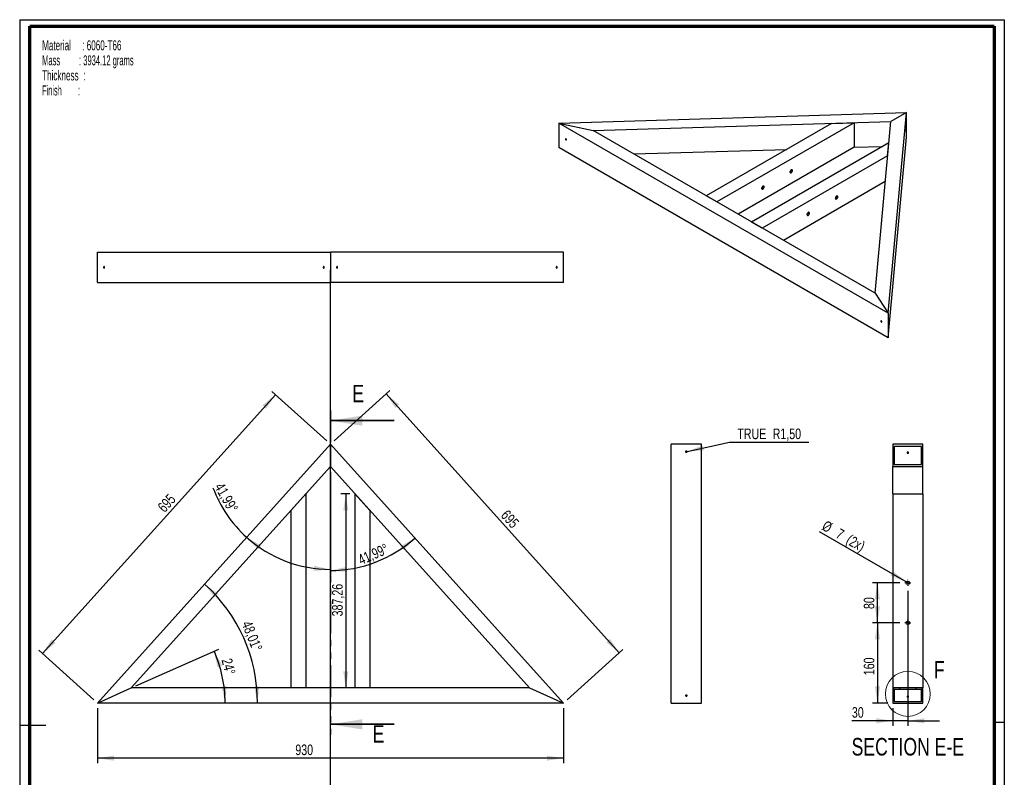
# Paper-space layout 'Framemodule' of a CAD drawing. Header units: millimetres. Extents: x 7 to 203, y 7 to 289.
# Tile 2 of 2: x 7 to 203, y 138 to 289. Entities that reach past the tile are written whole.
import ezdxf

# ---------------------------------------------------------------- set-up
doc = ezdxf.new("R2010")
doc.units = ezdxf.units.MM
doc.linetypes.add('PHANTOM', pattern=[12.7, 6.35, -1.27, 1.27, -1.27, 1.27, -1.27])
for name, color, linetype in [('FORMAT', 7, 'Continuous'), ('LAYER2', 7, 'Continuous'), ('LOGO', 7, 'Continuous')]:
    doc.layers.add(name, color=color, linetype=linetype)
doc.styles.add('SLDTEXTSTYLE1', font='TXT', dxfattribs={"width": 0.75})
doc.styles.add('SLDTEXTSTYLE11', font='TXT', dxfattribs={"width": 0.56375})
doc.styles.add('SLDTEXTSTYLE7', font='TXT', dxfattribs={"width": 0.605})
doc.styles.add('SLDTEXTSTYLE8', font='TXT', dxfattribs={"width": 0.549})
doc.dimstyles.new('SLDDIMSTYLE19', dxfattribs={"dimtxt": 2.116667, "dimasz": 3.302, "dimexe": 0, "dimexo": 0.0625, "dimgap": 0.529167, "dimtad": 1, "dimdec": 4, "dimlfac": 10, "dimzin": 12, "dimdsep": 46, "dimtxsty": 'SLDTEXTSTYLE1', "dimsah": 1, "dimcen": 0.09, "dimazin": 3, "dimtfac": 1, "dimtofl": 0, "dimtmove": 0, "dimatfit": 3, "dimfxl": 1, "dimfrac": 2, "dimtolj": 1, "dimtzin": 12, "dimarcsym": 0})
doc.dimstyles.new('SLDDIMSTYLE20', dxfattribs={"dimtxt": 2.116667, "dimasz": 3.302, "dimexe": 0, "dimexo": 0.0625, "dimgap": 0.529167, "dimtad": 1, "dimdec": 4, "dimlfac": 10, "dimzin": 12, "dimdsep": 46, "dimtxsty": 'SLDTEXTSTYLE1', "dimsah": 1, "dimcen": 0.09, "dimazin": 3, "dimtfac": 1, "dimtofl": 0, "dimtmove": 0, "dimatfit": 3, "dimfxl": 1, "dimfrac": 2, "dimtolj": 1, "dimtzin": 12, "dimarcsym": 0})
doc.dimstyles.new('SLDDIMSTYLE21', dxfattribs={"dimtxt": 2.116667, "dimasz": 3.302, "dimexe": 0, "dimexo": 0.0625, "dimgap": 0.529167, "dimtad": 0, "dimtih": 1, "dimtoh": 1, "dimlfac": 10, "dimrnd": 1e-09, "dimzin": 12, "dimdsep": 46, "dimtxsty": 'SLDTEXTSTYLE1', "dimsah": 1, "dimcen": 0, "dimadec": 0, "dimazin": 3, "dimtfac": 1, "dimtofl": 0, "dimtmove": 0, "dimatfit": 3, "dimfxl": 1, "dimfrac": 2, "dimtolj": 1, "dimtzin": 12, "dimarcsym": 0})
doc.dimstyles.new('SLDDIMSTYLE22', dxfattribs={"dimtxt": 2.116667, "dimasz": 3.302, "dimexe": 0, "dimexo": 0.0625, "dimgap": 0.529167, "dimtad": 1, "dimlfac": 10, "dimrnd": 1e-09, "dimzin": 12, "dimdsep": 46, "dimtxsty": 'SLDTEXTSTYLE1', "dimblk1": 'NONE', "dimsah": 1, "dimcen": 0, "dimadec": 0, "dimazin": 3, "dimtfac": 1, "dimtmove": 0, "dimatfit": 3, "dimldrblk": 'NONE', "dimfxl": 1, "dimfrac": 2, "dimtolj": 1, "dimtzin": 12, "dimarcsym": 0})
doc.dimstyles.new('SLDDIMSTYLE7', dxfattribs={"dimtxt": 2.116667, "dimasz": 3.302, "dimexe": 0, "dimexo": 0.0625, "dimgap": 0.529167, "dimtad": 1, "dimlfac": 10, "dimrnd": 1e-09, "dimzin": 12, "dimdsep": 46, "dimtxsty": 'SLDTEXTSTYLE1', "dimsah": 1, "dimcen": 0.09, "dimadec": 0, "dimazin": 3, "dimtfac": 1, "dimtofl": 0, "dimtmove": 0, "dimatfit": 3, "dimfxl": 1, "dimfrac": 2, "dimtolj": 1, "dimtzin": 12, "dimarcsym": 0})
doc.dimstyles.new('SLDDIMSTYLE8', dxfattribs={"dimtxt": 2.116667, "dimasz": 3.302, "dimexe": 0, "dimexo": 0.0625, "dimgap": 0.529167, "dimtad": 1, "dimlfac": 10, "dimrnd": 1e-09, "dimzin": 12, "dimdsep": 46, "dimtxsty": 'SLDTEXTSTYLE1', "dimsah": 1, "dimcen": 0.09, "dimadec": 0, "dimazin": 3, "dimtfac": 1, "dimtmove": 0, "dimatfit": 0, "dimfxl": 1, "dimfrac": 2, "dimtolj": 1, "dimtzin": 12, "dimarcsym": 0})

# ---------------------------------------------------------------- blocks, each defined once
blk = doc.blocks.new('SW_NOTE_0_22')
at = {"layer": 'FORMAT', "color": 0, "char_height": 2, "attachment_point": 1}
for s, insert, style in [('Material     : 6060-T66', (0, 2.58), 'SLDTEXTSTYLE7'), ('Mass         : 3934.12 grams', (0, -0.42), 'SLDTEXTSTYLE11'), ('Thickness  :', (0, -3.42), 'SLDTEXTSTYLE7'), ('Finish        :', (0, -6.42), 'SLDTEXTSTYLE8')]:
    blk.add_mtext(s, dxfattribs=dict(at, insert=insert, style=style))
blk = doc.blocks.new('_D_56')
at = {"layer": 'LOGO'}
for p, q in [((22.36, 151.65), (22.36, 140.64)), ((115.36, 151.65), (115.36, 140.64)), ((115.36, 141.64), (22.36, 141.64))]:
    blk.add_line(p, q, dxfattribs=at)
for points in [[(22.36, 141.64), (25.66, 141.14), (25.66, 142.15)], [(115.36, 141.64), (112.06, 142.15), (112.06, 141.14)]]:
    blk.add_solid(points, dxfattribs=at)
at = {"layer": 'LOGO', "insert": (61.86, 144.37), "char_height": 2.117, "attachment_point": 1, "style": 'SLDTEXTSTYLE1'}
blk.add_mtext('930', dxfattribs=at)
blk = doc.blocks.new('_D_57')
at = {"layer": 'LOGO'}
blk.add_line((30.01, 156.06), (46.57, 163.43), dxfattribs=at)
blk.add_arc((22.36, 152.65), 25.49, 0, 24.0025, dxfattribs=at)
for points in [[(45.65, 163.02), (46.32, 159.75), (47.28, 160.1)], [(47.86, 152.65), (48.15, 155.98), (47.14, 155.91)]]:
    blk.add_solid(points, dxfattribs=at)
at = {"layer": 'LOGO', "insert": (49.16, 161.76), "char_height": 2.117, "attachment_point": 1, "rotation": 284.4605, "style": 'SLDTEXTSTYLE1'}
blk.add_mtext('24°', dxfattribs=at)
blk = doc.blocks.new('_D_58')
at = {"layer": 'LOGO'}
blk.add_arc((22.36, 152.65), 31.96, 0, 48.0051, dxfattribs=at)
for points in [[(43.74, 176.4), (45.72, 173.71), (46.44, 174.43)], [(54.32, 152.65), (54.66, 155.98), (53.64, 155.92)]]:
    blk.add_solid(points, dxfattribs=at)
at = {"layer": 'LOGO', "insert": (53.08, 169.28), "char_height": 2.117, "attachment_point": 1, "rotation": 291.7157, "style": 'SLDTEXTSTYLE1'}
blk.add_mtext('48,01°', dxfattribs=at)
blk = doc.blocks.new('_D_59')
at = {"layer": 'LOGO'}
blk.add_line((68.86, 198.82), (68.86, 178.31), dxfattribs=at)
for start, end in [(200.352, 228.0051), (228.0051, 270)]:
    blk.add_arc((68.86, 204.3), 24.99, start, end, dxfattribs=at)
for points in [[(52.14, 185.73), (54.42, 183.29), (55.05, 184.09)], [(68.86, 179.31), (65.6, 180.04), (65.53, 179.02)]]:
    blk.add_solid(points, dxfattribs=at)
at = {"layer": 'LOGO', "insert": (47.49, 196.85), "char_height": 2.117, "attachment_point": 1, "rotation": 299.63, "style": 'SLDTEXTSTYLE1'}
blk.add_mtext('41,99°', dxfattribs=at)
blk = doc.blocks.new('_D_60')
at = {"layer": 'LOGO'}
blk.add_line((68.86, 198.82), (68.86, 178.1), dxfattribs=at)
blk.add_arc((68.86, 204.3), 25.2, 270, 311.9949, dxfattribs=at)
for points in [[(85.72, 185.57), (82.82, 183.93), (83.45, 183.13)], [(68.86, 179.1), (72.19, 178.81), (72.12, 179.82)]]:
    blk.add_solid(points, dxfattribs=at)
at = {"layer": 'LOGO', "insert": (74.14, 182.08), "char_height": 2.117, "attachment_point": 1, "rotation": 23.6549, "style": 'SLDTEXTSTYLE1'}
blk.add_mtext('41,99°', dxfattribs=at)
blk = doc.blocks.new('_D_61')
at = {"layer": 'LOGO'}
for p, q in [((68.12, 204.97), (57.15, 214.85)), ((11.39, 162.53), (57.89, 214.18)), ((21.62, 153.32), (10.65, 163.2))]:
    blk.add_line(p, q, dxfattribs=at)
for points in [[(57.89, 214.18), (55.3, 212.07), (56.06, 211.39)], [(11.39, 162.53), (13.98, 164.64), (13.22, 165.32)]]:
    blk.add_solid(points, dxfattribs=at)
at = {"layer": 'LOGO', "insert": (34.2, 191.94), "char_height": 2.117, "attachment_point": 1, "rotation": 48.0051, "style": 'SLDTEXTSTYLE1'}
blk.add_mtext('695', dxfattribs=at)
blk = doc.blocks.new('_D_62')
at = {"layer": 'LOGO'}
for p, q in [((69.61, 204.97), (80.74, 215)), ((126.5, 162.67), (80, 214.33)), ((116.11, 153.32), (127.24, 163.34))]:
    blk.add_line(p, q, dxfattribs=at)
for points in [[(80, 214.33), (81.83, 211.53), (82.58, 212.21)], [(126.5, 162.67), (124.66, 165.47), (123.91, 164.79)]]:
    blk.add_solid(points, dxfattribs=at)
at = {"layer": 'LOGO', "insert": (104.31, 191.4), "char_height": 2.117, "attachment_point": 1, "rotation": 311.9949, "style": 'SLDTEXTSTYLE1'}
blk.add_mtext('695', dxfattribs=at)
blk = doc.blocks.new('_D_63')
at = {"layer": 'LOGO'}
for p, q in [((72.76, 194.38), (70.93, 194.38)), ((71.93, 194.38), (71.93, 155.65))]:
    blk.add_line(p, q, dxfattribs=at)
for points in [[(71.93, 194.38), (71.43, 191.08), (72.44, 191.08)], [(71.93, 155.65), (72.44, 158.95), (71.43, 158.95)]]:
    blk.add_solid(points, dxfattribs=at)
at = {"layer": 'LOGO', "insert": (69.2, 169.94), "char_height": 2.117, "attachment_point": 1, "rotation": 90, "style": 'SLDTEXTSTYLE1'}
blk.add_mtext('387,26', dxfattribs=at)
blk = doc.blocks.new('_D_64')
at = {"layer": 'LOGO'}
for p, q in [((140.04, 202.85), (148.49, 204.7)), ((148.49, 204.7), (164.32, 204.7))]:
    blk.add_line(p, q, dxfattribs=at)
blk.add_solid([(140.04, 202.85), (143.38, 203.06), (143.16, 204.05)], dxfattribs=at)
at = {"layer": 'LOGO', "char_height": 2.117, "attachment_point": 1, "style": 'SLDTEXTSTYLE1'}
for s, insert in [('TRUE', (150.08, 207.43)), ('R1,50', (157.13, 207.43))]:
    blk.add_mtext(s, dxfattribs=dict(at, insert=insert))
blk = doc.blocks.new('_D_67')
at = {"layer": 'LOGO'}
for p, q in [((182.5, 176.65), (177.03, 176.65)), ((178.03, 168.65), (178.03, 176.65)), ((182.5, 168.65), (177.03, 168.65))]:
    blk.add_line(p, q, dxfattribs=at)
for points in [[(178.03, 176.65), (177.52, 173.35), (178.54, 173.35)], [(178.03, 168.65), (178.54, 171.95), (177.52, 171.95)]]:
    blk.add_solid(points, dxfattribs=at)
at = {"layer": 'LOGO', "insert": (175.3, 171.41), "char_height": 2.117, "attachment_point": 1, "rotation": 90, "style": 'SLDTEXTSTYLE1'}
blk.add_mtext('80', dxfattribs=at)
blk = doc.blocks.new('_D_68')
at = {"layer": 'LOGO'}
for p, q in [((182.5, 168.65), (177.03, 168.65)), ((178.03, 168.65), (178.03, 152.65)), ((180.1, 152.65), (177.03, 152.65))]:
    blk.add_line(p, q, dxfattribs=at)
for points in [[(178.03, 168.65), (177.52, 165.35), (178.54, 165.35)], [(178.03, 152.65), (178.54, 155.95), (177.52, 155.95)]]:
    blk.add_solid(points, dxfattribs=at)
at = {"layer": 'LOGO', "insert": (175.3, 158.2), "char_height": 2.117, "attachment_point": 1, "rotation": 90, "style": 'SLDTEXTSTYLE1'}
blk.add_mtext('160', dxfattribs=at)
blk = doc.blocks.new('_D_69')
at = {"layer": 'LOGO'}
for p, q in [((184.1, 175.05), (184.1, 148.11)), ((181.1, 151.65), (181.1, 148.11)), ((181.1, 149.11), (172.93, 149.11)), ((184.1, 149.11), (181.1, 149.11)), ((184.1, 149.11), (190.45, 149.11))]:
    blk.add_line(p, q, dxfattribs=at)
for points in [[(181.1, 149.11), (177.8, 149.62), (177.8, 148.6)], [(184.1, 149.11), (187.4, 148.6), (187.4, 149.62)]]:
    blk.add_solid(points, dxfattribs=at)
at = {"layer": 'LOGO', "insert": (172.93, 151.84), "char_height": 2.117, "attachment_point": 1, "style": 'SLDTEXTSTYLE1'}
blk.add_mtext('30', dxfattribs=at)
blk = doc.blocks.new('_D_70')
at = {"layer": 'LOGO'}
for q in [(166.46, 186.84), (184.4, 176.48)]:
    blk.add_line((183.8, 176.83), q, dxfattribs=at)
blk.add_solid([(183.8, 176.83), (181.19, 178.92), (180.68, 178.04)], dxfattribs=at)
at = {"layer": 'LOGO', "attachment_point": 1, "rotation": 330, "style": 'SLDTEXTSTYLE1'}
for s, insert, char_height in [('%%c', (167.82, 189.19), 2.117), ('7', (170.59, 187.59), 2.12), ('(2x)', (172.63, 186.41), 2.117)]:
    blk.add_mtext(s, dxfattribs=dict(at, insert=insert, char_height=char_height))
blk = doc.blocks.new('_None')
blk = doc.blocks.new('SW_CENTERMARKSYMBOL_12')
at = {"layer": 'LOGO', "color": 0}
for p, q in [((-0.5, 0), (-0.6, 0)), ((0, 0), (-0.25, 0)), ((0, 0.5), (0, 0.6)), ((0, 0), (0, 0.25)), ((0, 0), (0, -0.25)), ((0, 0), (0.25, 0)), ((0.5, 0), (0.6, 0)), ((0, -0.5), (0, -0.6))]:
    blk.add_line(p, q, dxfattribs=at)
blk = doc.blocks.new('SW_CENTERMARKSYMBOL_13')
at = {"layer": 'LOGO', "color": 0}
for p, q in [((-0.5, 0), (-0.6, 0)), ((0, 0), (-0.25, 0)), ((0, 0.5), (0, 0.6)), ((0, 0), (0, 0.25)), ((0, 0), (0, -0.25)), ((0, 0), (0.25, 0)), ((0.5, 0), (0.6, 0)), ((0, -0.5), (0, -0.6))]:
    blk.add_line(p, q, dxfattribs=at)

psp = doc.layouts.new('Framemodule')

# ---------------------------------------------------------------- hatches: boundary and pattern name
at = {"linetype": 'Continuous', "lineweight": 18}
h = psp.add_hatch(dxfattribs=at)
h.set_pattern_fill('ANSI38', style=0)
h.paths.add_polyline_path([(181.099368, 155.651316), (181.099368, 152.651316), (187.099368, 152.651316), (187.099368, 155.651316)], flags=0)
h.paths.add_polyline_path([(186.799368, 152.951316), (181.399368, 152.951316), (181.399368, 155.351316), (186.799368, 155.351316)], flags=0)

# ---------------------------------------------------------------- linework, layer by layer
at = {"color": 7, "linetype": 'Continuous', "lineweight": 25}
for p, q in [((114.440499, 268.400375), (183.84493, 270.503723)), ((180.20143, 230.437398), (183.84493, 270.503723)), ((183.84493, 270.503723), (180.674354, 268.673388)), ((183.84493, 265.604478), (183.84493, 270.503723)), ((180.20143, 230.437398), (114.440499, 268.400375)), ((114.440499, 268.400375), (114.440499, 263.50113)), ((114.440499, 268.400375), (121.325815, 266.874791)), ((121.325815, 266.874791), (180.674354, 268.673388)), ((168.883064, 268.316045), (143.856142, 253.868311)), ((173.360769, 268.451745), (145.977462, 252.643699)), ((168.883064, 268.316045), (173.360769, 268.451745)), ((173.360769, 268.451745), (173.360769, 263.5525)), ((177.558755, 234.412206), (180.674354, 268.673388)), ((177.558755, 234.412206), (121.325815, 266.874791)), ((180.20143, 225.538153), (183.84493, 265.604478)), ((180.20143, 225.538153), (114.440499, 263.50113)), ((173.360769, 263.5525), (150.220792, 250.194076)), ((180.290415, 264.451345), (152.907108, 248.643299)), ((173.360769, 263.5525), (179.031073, 263.724343)), ((180.055351, 261.866421), (180.290415, 264.451345)), ((129.389176, 262.219912), (159.926198, 263.145357)), ((180.055351, 261.866421), (155.028429, 247.418687)), ((160.741588, 258.716866), (160.579217, 258.623132)), ((179.585145, 256.695733), (159.271759, 244.969064)), ((145.977462, 252.643699), (143.856142, 253.868311)), ((155.084733, 255.451234), (154.922363, 255.357499)), ((169.792555, 253.491854), (169.630184, 253.39812)), ((164.1357, 250.226222), (163.97333, 250.132487)), ((155.028429, 247.418687), (152.907108, 248.643299)), ((22.362647, 236.596159), (22.362647, 242.596159)), ((22.362647, 242.596159), (68.862647, 242.596159)), ((68.862647, 242.596159), (68.862647, 236.596159)), ((115.362647, 242.596159), (68.862647, 242.596159)), ((115.362647, 236.596159), (115.362647, 242.596159)), ((22.362647, 236.596159), (68.862647, 236.596159)), ((115.362647, 236.596159), (68.862647, 236.596159)), ((177.558755, 234.412206), (180.20143, 230.437398)), ((180.20143, 230.437398), (180.20143, 225.538153)), ((22.362647, 152.651316), (68.862647, 204.304002)), ((68.862647, 204.304002), (68.862647, 199.820131)), ((115.362647, 152.651316), (68.862647, 204.304002)), ((142.897251, 204.304002), (136.897251, 204.304002)), ((136.897251, 152.651316), (136.897251, 204.304002)), ((142.897251, 152.651316), (142.897251, 204.304002)), ((181.099368, 204.304002), (181.099368, 199.820131)), ((187.099368, 204.304002), (181.099368, 204.304002)), ((186.799368, 203.855615), (181.399368, 203.855615)), ((181.399368, 203.855615), (181.399368, 200.268518)), ((186.799368, 200.268518), (186.799368, 203.855615)), ((187.099368, 199.820131), (187.099368, 204.304002)), ((29.099954, 155.651316), (68.862647, 199.820131)), ((108.62534, 155.651316), (68.862647, 199.820131)), ((181.099368, 199.820131), (187.099368, 199.820131)), ((181.099368, 194.37716), (181.099368, 199.820131)), ((181.399368, 200.268518), (186.799368, 200.268518)), ((187.099368, 194.37716), (187.099368, 199.820131)), ((60.962647, 191.044728), (63.962647, 194.37716)), ((63.962647, 194.37716), (63.962647, 155.651316)), ((73.762647, 194.37716), (73.762647, 155.651316)), ((76.762647, 191.044728), (73.762647, 194.37716)), ((181.099368, 194.37716), (181.099368, 155.651316)), ((181.099368, 194.37716), (187.099368, 194.37716)), ((187.099368, 194.37716), (187.099368, 155.651316)), ((60.962647, 191.044728), (60.962647, 155.651316)), ((76.762647, 191.044728), (76.762647, 155.651316)), ((22.362647, 152.651316), (29.099954, 155.651316)), ((108.62534, 155.651316), (29.099954, 155.651316)), ((63.962647, 155.651316), (60.962647, 155.651316)), ((76.762647, 155.651316), (73.762647, 155.651316)), ((108.62534, 155.651316), (115.362647, 152.651316)), ((187.099368, 155.651316), (181.099368, 155.651316)), ((181.099368, 155.651316), (181.099368, 152.651316)), ((186.799368, 155.351316), (181.399368, 155.351316)), ((181.399368, 155.351316), (181.399368, 152.951316)), ((186.799368, 152.951316), (186.799368, 155.351316)), ((187.099368, 152.651316), (187.099368, 155.651316)), ((115.362647, 152.651316), (22.362647, 152.651316)), ((136.897251, 152.651316), (142.897251, 152.651316)), ((181.099368, 152.651316), (187.099368, 152.651316)), ((181.399368, 152.951316), (186.799368, 152.951316))]:
    psp.add_line(p, q, dxfattribs=at)
at = {"color": 7, "linetype": 'PHANTOM', "lineweight": 35}
psp.add_line((68.862647, 211.001596), (68.862647, 146.3995), dxfattribs=at)
at = {"color": 7, "linetype": 'Continuous', "lineweight": 35}
for p, q in [((81.562647, 209.001596), (68.862647, 209.001596)), ((81.562647, 148.3995), (68.862647, 148.3995))]:
    psp.add_line(p, q, dxfattribs=at)
at = {"color": 7, "linetype": 'Continuous', "lineweight": 25, "flags": 128}
for points in [[(183.732217, 266.814638), (183.732816, 266.774349), (183.73452, 266.753359), (183.737071, 266.754862), (183.740081, 266.778631), (183.74309, 266.821047), (183.745641, 266.875652), (183.747346, 266.934132), (183.747944, 266.987586), (183.747346, 267.027875), (183.745641, 267.048866), (183.74309, 267.047362), (183.740081, 267.023593), (183.737071, 266.981178), (183.73452, 266.926573), (183.732816, 266.868092), (183.732217, 266.814638)], [(115.960779, 265.073114), (115.952705, 265.124646), (115.929713, 265.177655), (115.895303, 265.22407), (115.854713, 265.256826), (115.814123, 265.270934), (115.779713, 265.264248), (115.756721, 265.237786), (115.748647, 265.195575), (115.756721, 265.144043), (115.779713, 265.091034), (115.814123, 265.044619), (115.854713, 265.011863), (115.895303, 264.997755), (115.929713, 265.004441), (115.952705, 265.030903), (115.960779, 265.073114)], [(161.074192, 258.909233), (161.060782, 258.994287), (161.022007, 259.054642), (160.962067, 259.083758), (160.887459, 259.078478), (160.806267, 259.039376), (160.72729, 258.970689), (160.659086, 258.879859), (160.609046, 258.77673), (160.582592, 258.672478), (160.582592, 258.578399), (160.609046, 258.504689), (160.659086, 258.459335), (160.72729, 258.447252), (160.806267, 258.46975), (160.887459, 258.52439), (160.962067, 258.605251), (161.022007, 258.703571), (161.060782, 258.808696), (161.074192, 258.909233)], [(155.417337, 255.6436), (155.403928, 255.728655), (155.365152, 255.78901), (155.305213, 255.818125), (155.230605, 255.812846), (155.149413, 255.773744), (155.070436, 255.705056), (155.002231, 255.614227), (154.952191, 255.511098), (154.925738, 255.406845), (154.925738, 255.312767), (154.952191, 255.239057), (155.002231, 255.193703), (155.070436, 255.18162), (155.149413, 255.204117), (155.230605, 255.258757), (155.305213, 255.339619), (155.365152, 255.437939), (155.403928, 255.543063), (155.417337, 255.6436)], [(169.877671, 253.827139), (169.797312, 253.765264), (169.725661, 253.679124), (169.670483, 253.578054), (169.637757, 253.473007), (169.631029, 253.375366), (169.651029, 253.295711), (169.695589, 253.242676), (169.75988, 253.222006), (169.836936, 253.235942), (169.918406, 253.282974), (169.995462, 253.358004), (170.059754, 253.452903), (170.104313, 253.557387), (170.124313, 253.660133), (170.117585, 253.750006), (170.084859, 253.817268), (170.029681, 253.854631), (169.95803, 253.858044), (169.877671, 253.827139)], [(164.220817, 250.561506), (164.140458, 250.499631), (164.068807, 250.413491), (164.013629, 250.312422), (163.980903, 250.207374), (163.974175, 250.109733), (163.994175, 250.030079), (164.038735, 249.977043), (164.103026, 249.956373), (164.180082, 249.97031), (164.261552, 250.017341), (164.338608, 250.092372), (164.402899, 250.187271), (164.447459, 250.291755), (164.467459, 250.3945), (164.460731, 250.484374), (164.428005, 250.551636), (164.372827, 250.588998), (164.301176, 250.592412), (164.220817, 250.561506)], [(23.801137, 239.596159), (23.793497, 239.653561), (23.771742, 239.702225), (23.739183, 239.73474), (23.700777, 239.746159), (23.662371, 239.73474), (23.629812, 239.702225), (23.608057, 239.653561), (23.600417, 239.596159), (23.608057, 239.538756), (23.629812, 239.490092), (23.662371, 239.457577), (23.700777, 239.446159), (23.739183, 239.457577), (23.771742, 239.490092), (23.793497, 239.538756), (23.801137, 239.596159)], [(67.424158, 239.596159), (67.431798, 239.538756), (67.453553, 239.490092), (67.486112, 239.457577), (67.524518, 239.446159), (67.562924, 239.457577), (67.595483, 239.490092), (67.617238, 239.538756), (67.624878, 239.596159), (67.617238, 239.653561), (67.595483, 239.702225), (67.562924, 239.73474), (67.524518, 239.746159), (67.486112, 239.73474), (67.453553, 239.702225), (67.431798, 239.653561), (67.424158, 239.596159)], [(70.301137, 239.596159), (70.293497, 239.653561), (70.271742, 239.702225), (70.239183, 239.73474), (70.200777, 239.746159), (70.162371, 239.73474), (70.129812, 239.702225), (70.108057, 239.653561), (70.100417, 239.596159), (70.108057, 239.538756), (70.129812, 239.490092), (70.162371, 239.457577), (70.200777, 239.446159), (70.239183, 239.457577), (70.271742, 239.490092), (70.293497, 239.538756), (70.301137, 239.596159)], [(113.924158, 239.596159), (113.931798, 239.538756), (113.953553, 239.490092), (113.986112, 239.457577), (114.024518, 239.446159), (114.062924, 239.457577), (114.095483, 239.490092), (114.117238, 239.538756), (114.124878, 239.596159), (114.117238, 239.653561), (114.095483, 239.702225), (114.062924, 239.73474), (114.024518, 239.746159), (113.986112, 239.73474), (113.953553, 239.702225), (113.931798, 239.653561), (113.924158, 239.596159)], [(178.681151, 228.865414), (178.689224, 228.813882), (178.712217, 228.760873), (178.746627, 228.714458), (178.787217, 228.681702), (178.827806, 228.667594), (178.862217, 228.67428), (178.885209, 228.700742), (178.893283, 228.742953), (178.885209, 228.794485), (178.862217, 228.847494), (178.827806, 228.893909), (178.787217, 228.926665), (178.746627, 228.940773), (178.712217, 228.934087), (178.689224, 228.907625), (178.681151, 228.865414)], [(180.314143, 229.227237), (180.313544, 229.267526), (180.311839, 229.288517), (180.309288, 229.287013), (180.306279, 229.263244), (180.30327, 229.220829), (180.300719, 229.166224), (180.299014, 229.107743), (180.298415, 229.054289), (180.299014, 229.014), (180.300719, 228.99301), (180.30327, 228.994513), (180.306279, 229.018282), (180.309288, 229.060698), (180.311839, 229.115302), (180.313544, 229.173783), (180.314143, 229.227237)], [(139.897251, 202.706113), (139.954653, 202.714599), (140.003317, 202.738765), (140.035833, 202.774932), (140.047251, 202.817594), (140.035833, 202.860255), (140.003317, 202.896422), (139.954653, 202.920588), (139.897251, 202.929074), (139.839848, 202.920588), (139.791185, 202.896422), (139.758669, 202.860255), (139.747251, 202.817594), (139.758669, 202.774932), (139.791185, 202.738765), (139.839848, 202.714599), (139.897251, 202.706113)], [(139.831943, 202.717234), (139.839848, 202.719869), (139.897251, 202.728355)], [(139.897251, 202.728355), (139.954653, 202.719869), (139.962559, 202.717234)], [(184.099368, 202.505394), (184.156771, 202.51388), (184.205434, 202.538046), (184.23795, 202.574212), (184.249368, 202.616874), (184.23795, 202.659536), (184.205434, 202.695703), (184.156771, 202.719869), (184.099368, 202.728355), (184.041966, 202.719869), (183.993302, 202.695703), (183.960786, 202.659536), (183.949368, 202.616874), (183.960786, 202.574212), (183.993302, 202.538046), (184.041966, 202.51388), (184.099368, 202.505394)], [(184.099368, 202.706113), (184.041966, 202.714599), (184.03406, 202.717234)], [(184.164676, 202.717234), (184.156771, 202.714599), (184.099368, 202.706113)], [(139.897251, 154.249205), (139.839848, 154.240719), (139.791185, 154.216553), (139.758669, 154.180386), (139.747251, 154.137724), (139.758669, 154.095062), (139.791185, 154.058895), (139.839848, 154.034729), (139.897251, 154.026243), (139.954653, 154.034729), (140.003317, 154.058895), (140.035833, 154.095062), (140.047251, 154.137724), (140.035833, 154.180386), (140.003317, 154.216553), (139.954653, 154.240719), (139.897251, 154.249205)], [(139.831943, 154.037364), (139.839848, 154.039999), (139.897251, 154.048485)], [(139.897251, 154.048485), (139.954653, 154.039999), (139.962559, 154.037364)], [(184.099368, 153.825524), (184.156771, 153.83401), (184.205434, 153.858176), (184.23795, 153.894343), (184.249368, 153.937004), (184.23795, 153.979666), (184.205434, 154.015833), (184.156771, 154.039999), (184.099368, 154.048485), (184.041966, 154.039999), (183.993302, 154.015833), (183.960786, 153.979666), (183.949368, 153.937004), (183.960786, 153.894343), (183.993302, 153.858176), (184.041966, 153.83401), (184.099368, 153.825524)]]:
    psp.add_lwpolyline(points, dxfattribs=at)
at = {"color": 7, "linetype": 'Continuous', "lineweight": 25}
for centre in [(184.099368, 176.651316), (184.099368, 168.651316)]:
    psp.add_circle(centre, 0.35, dxfattribs=at)
at = {"color": 7, "linetype": 'Continuous', "lineweight": 18}
psp.add_circle((184.099368, 154.466896), 4.475063, dxfattribs=at)
at = {"color": 7, "linetype": 'Continuous', "lineweight": 25}
for centre, radius, start, end in [((160.358264, 259.036786), 0.502578, 296.36450651, 3.64087002), ((154.70141, 255.771154), 0.502578, 296.36450652, 3.64087001), ((169.409231, 253.811774), 0.502578, 296.36450652, 3.64087001), ((163.752377, 250.546142), 0.502578, 296.36450652, 3.64087001), ((184.099368, 154.221273), 0.195161, 250.44952834, 289.55047166)]:
    psp.add_arc(centre, radius, start, end, dxfattribs=at)
at = {"color": 7, "linetype": 'Continuous', "lineweight": 35}
for points in [[(68.862647, 209.001596), (75.212647, 207.985596), (75.212647, 210.017596)], [(68.862647, 148.3995), (75.212647, 147.3835), (75.212647, 149.4155)]]:
    psp.add_solid(points, dxfattribs=at)
at = {"layer": 'LAYER2', "lineweight": 70}
for p, q in [((8.851931, 9.389971), (8.851931, 287.702192)), ((8.851931, 287.702192), (201.351931, 287.702192)), ((201.351931, 287.702192), (201.351931, 9.389971))]:
    psp.add_line(p, q, dxfattribs=at)
at = {"layer": 'LOGO'}
for p, q in [((6.851931, 289.01784), (203.353041, 289.01784)), ((6.851931, 289.01784), (6.851931, 7.389971)), ((203.353041, 289.01784), (203.353041, 7.389971)), ((68.862647, 110.028988), (68.862647, 239.125549)), ((6.851931, 148.203906), (12.089222, 148.203906)), ((203.353041, 148.74438), (201.351931, 148.74438))]:
    psp.add_line(p, q, dxfattribs=at)

# ---------------------------------------------------------------- block references
at = {"layer": 'FORMAT', "color": 218}
psp.add_blockref('SW_NOTE_0_22', (11.330622, 282.321667), dxfattribs=at)
at = {"layer": 'LOGO'}
for name, p in [('SW_CENTERMARKSYMBOL_12', (184.099368, 176.651316)), ('SW_CENTERMARKSYMBOL_13', (184.099368, 168.651316))]:
    psp.add_blockref(name, p, dxfattribs=at)

# ---------------------------------------------------------------- texts
at = {"color": 7, "linetype": 'Continuous', "char_height": 3.5, "attachment_point": 1, "style": 'SLDTEXTSTYLE1'}
for insert in [(73.239954, 216.14889), (77.281713, 148.229835)]:
    psp.add_mtext('E', dxfattribs=dict(at, insert=insert))
at = {"color": 7, "linetype": 'Continuous', "lineweight": 18, "insert": (189.298704, 161.046735), "char_height": 3.5, "attachment_point": 1, "style": 'SLDTEXTSTYLE1'}
psp.add_mtext('F', dxfattribs=at)
at = {"layer": 'LOGO', "insert": (184.098153, 145.677512), "char_height": 3.5, "attachment_point": 2, "style": 'SLDTEXTSTYLE1'}
psp.add_mtext('SECTION E-E', dxfattribs=at)

# ---------------------------------------------------------------- dimensions: what is measured, and where the dimension line sits
at = {"layer": 'LOGO'}
for base, p1, p2, angle, picture, middle in [((57.889694, 214.182333), (22.362647, 152.651316), (68.862647, 204.304002), 48.0050774, '_D_61', (37.796114, 191.862174)), ((79.996567, 214.327242), (115.362647, 152.651316), (68.862647, 204.304002), 311.9949226, '_D_62', (103.849247, 187.831436)), ((71.933258, 155.651316), (73.762647, 194.37716), (108.62534, 155.651316), 90, '_D_63', (71.933258, 174.240269)), ((178.031159, 176.651316), (183.499368, 168.651316), (183.499368, 176.651316), 90, '_D_67', (178.031159, 172.977503)), ((178.031159, 152.651316), (183.499368, 168.651316), (181.099368, 152.651316), 90, '_D_68', (178.031159, 160.550239))]:
    dim = psp.add_linear_dim(base=base, p1=p1, p2=p2, angle=angle, dimstyle='SLDDIMSTYLE7', dxfattribs=at)
    dim.commit()
    dim.dimension.update_dxf_attribs({"geometry": picture, "text_midpoint": middle, "dimtype": 160})
dim = psp.add_radius_dim(center=(139.897251, 202.817594), mpoint=(140.042427, 202.84943), text='TRUE <>', dimstyle='SLDDIMSTYLE21', dxfattribs=at)
dim.commit()
dim.dimension.update_dxf_attribs({"geometry": '_D_64', "text_midpoint": (157.196416, 206.383218), "dimtype": 164})
for base, line1, line2, dimstyle, picture, middle in [((51.557183, 165.65111), ((115.362647, 152.651316), (22.362647, 152.651316)), ((22.362647, 152.651316), (68.862647, 204.304002)), 'SLDDIMSTYLE20', '_D_58', (52.052662, 164.475805)), ((59.908044, 180.973373), ((22.362647, 152.651316), (68.862647, 204.304002)), ((68.862647, 204.304002), (68.862647, 199.820131)), 'SLDDIMSTYLE20', '_D_59', (47.140385, 191.948984)), ((77.893139, 180.775652), ((115.362647, 152.651316), (68.862647, 204.304002)), ((68.862647, 204.304002), (68.862647, 199.820131)), 'SLDDIMSTYLE20', '_D_60', (78.974308, 181.219649)), ((47.299723, 157.952432), ((115.362647, 152.651316), (22.362647, 152.651316)), ((22.362647, 152.651316), (29.099954, 155.651316)), 'SLDDIMSTYLE19', '_D_57', (47.049289, 159.01758))]:
    dim = psp.add_angular_dim_2l(base=base, line1=line1, line2=line2, dimstyle=dimstyle, dxfattribs=at)
    dim.commit()
    dim.dimension.update_dxf_attribs({"geometry": picture, "text_midpoint": middle, "dimtype": 162})
dim = psp.add_diameter_dim_2p(p1=(184.402477, 176.476316), p2=(183.796259, 176.826316), text='<> (2x)', dimstyle='SLDDIMSTYLE22', dxfattribs=at)
dim.commit()
dim.dimension.update_dxf_attribs({"geometry": '_D_70', "text_midpoint": (170.941583, 184.247982), "dimtype": 163})
for base, p1, p2, dimstyle, picture, middle in [((181.099368, 149.109932), (184.099368, 176.051316), (181.099368, 152.651316), 'SLDDIMSTYLE8', '_D_69', (174.498868, 149.109932)), ((22.362647, 141.643933), (115.362647, 152.651316), (22.362647, 152.651316), 'SLDDIMSTYLE7', '_D_56', (64.203511, 141.643933))]:
    dim = psp.add_linear_dim(base=base, p1=p1, p2=p2, dimstyle=dimstyle, dxfattribs=at)
    dim.commit()
    dim.dimension.update_dxf_attribs({"geometry": picture, "text_midpoint": middle, "dimtype": 160})

doc.saveas('drawing.dxf')
